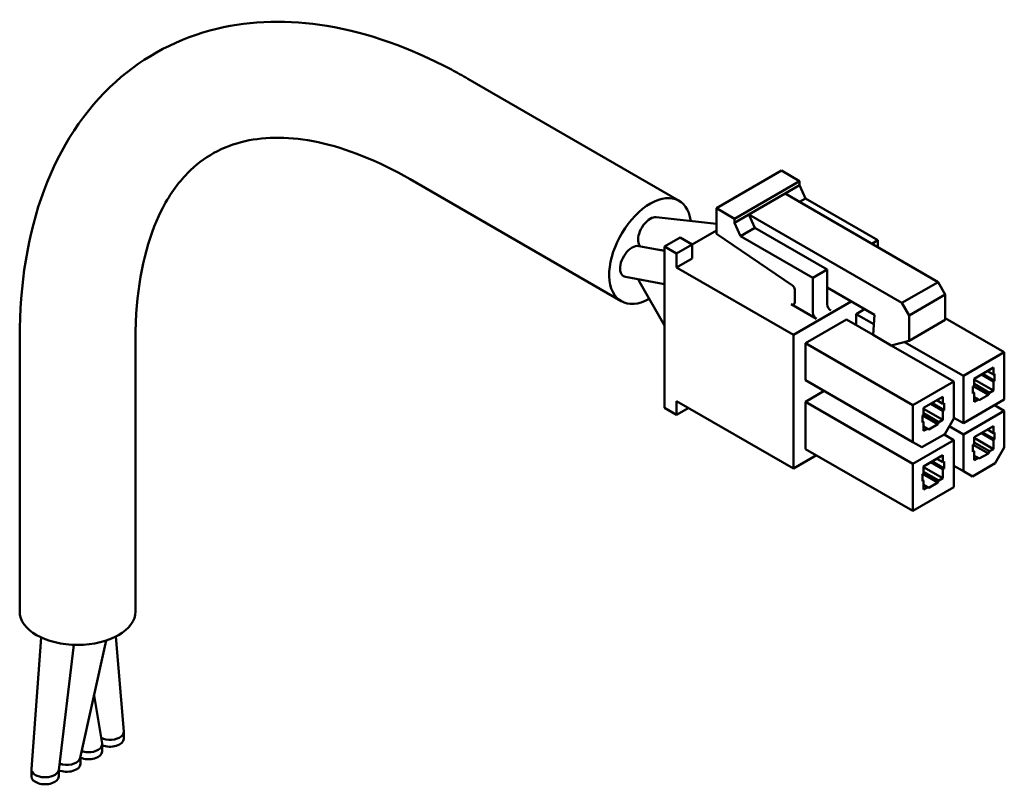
# Model space of a CAD drawing. Header units: millimetres. Extents: x -8094 to -7843, y 376 to 688.
# Tile 1 of 4: x -8088 to -8030, y 376 to 421. Entities that reach past the tile are written whole.
import ezdxf

# ---------------------------------------------------------------- set-up
doc = ezdxf.new("R2010")
doc.units = ezdxf.units.MM
doc.layers.add('可見 (ISO)', color=7, linetype='Continuous', lineweight=50)

msp = doc.modelspace()

# ---------------------------------------------------------------- linework, layer by layer
at = {"layer": '可見 (ISO)'}
for p, q in [((-8061.687, 417.66), (-8049.292, 410.503)), ((-8047.103, 410.07), (-8043.285, 412.274)), ((-8043.285, 412.274), (-8042.224, 411.662)), ((-8065.087, 411.771), (-8052.692, 404.614)), ((-8046.042, 409.457), (-8042.224, 411.662)), ((-8042.224, 411.662), (-8042.224, 411.417)), ((-8043.072, 410.927), (-8042.224, 411.417)), ((-8042.224, 411.417), (-8041.87, 410.641)), ((-8045.194, 409.702), (-8043.072, 410.927)), ((-8043.072, 410.927), (-8034.092, 405.742)), ((-8042.224, 410.437), (-8041.87, 410.641)), ((-8041.87, 410.641), (-8037.628, 408.192)), ((-8047.103, 410.07), (-8046.042, 409.457)), ((-8047.103, 408.561), (-8047.103, 410.07)), ((-8047.103, 409.163), (-8050.631, 409.549)), ((-8046.042, 409.212), (-8045.194, 409.702)), ((-8046.042, 409.457), (-8046.042, 409.212)), ((-8046.042, 409.212), (-8045.689, 408.437)), ((-8045.194, 409.702), (-8036.213, 404.517)), ((-8045.194, 409.702), (-8044.84, 408.927)), ((-8048.517, 407.947), (-8047.103, 408.763)), ((-8045.689, 408.437), (-8044.84, 408.927)), ((-8044.84, 408.927), (-8040.598, 406.477)), ((-8049.224, 408.355), (-8050.143, 407.824)), ((-8049.224, 408.355), (-8048.517, 407.947)), ((-8042.636, 405.53), (-8047.103, 408.561)), ((-8045.689, 408.437), (-8041.446, 405.987)), ((-8037.981, 407.988), (-8037.628, 408.192)), ((-8037.628, 408.192), (-8037.628, 407.783)), ((-8050.143, 407.574), (-8051.663, 407.853)), ((-8050.143, 407.596), (-8050.446, 407.629)), ((-8050.143, 398.353), (-8050.143, 407.824)), ((-8050.143, 407.824), (-8049.436, 407.416)), ((-8048.517, 407.947), (-8049.436, 407.416)), ((-8048.517, 407.13), (-8048.517, 407.947)), ((-8049.436, 407.416), (-8049.436, 406.6)), ((-8049.436, 406.6), (-8048.517, 407.13)), ((-8049.436, 406.6), (-8042.577, 402.64)), ((-8041.446, 405.987), (-8040.598, 406.477)), ((-8040.598, 406.477), (-8040.598, 405.416)), ((-8050.143, 405.618), (-8052.442, 406.04)), ((-8050.143, 403.197), (-8051.624, 405.748)), ((-8041.446, 405.987), (-8041.446, 403.946)), ((-8036.213, 404.517), (-8034.092, 405.742)), ((-8034.092, 405.742), (-8033.668, 405.007)), ((-8042.507, 404.558), (-8042.507, 405.293)), ((-8040.598, 404.436), (-8040.598, 405.416)), ((-8037.818, 403.811), (-8040.598, 405.416)), ((-8042.577, 402.64), (-8039.183, 404.599)), ((-8035.789, 403.783), (-8033.668, 405.007)), ((-8033.668, 405.007), (-8033.668, 403.514)), ((-8041.234, 403.579), (-8042.719, 404.436)), ((-8038.405, 404.15), (-8038.9, 403.864)), ((-8036.213, 404.517), (-8035.789, 403.783)), ((-8039.466, 403.538), (-8041.87, 402.15)), ((-8039.466, 403.538), (-8037.91, 402.64)), ((-8038.9, 403.864), (-8038.9, 403.211)), ((-8038.9, 403.864), (-8037.861, 403.264)), ((-8037.91, 402.64), (-8037.818, 403.811)), ((-8035.789, 403.783), (-8035.789, 402.289)), ((-8035.789, 402.289), (-8033.668, 403.514)), ((-8033.668, 403.619), (-8030.203, 401.619)), ((-8088.001, 386.418), (-8088.001, 402.468)), ((-8081.201, 386.418), (-8081.201, 402.468)), ((-8042.577, 402.64), (-8042.577, 394.801)), ((-8036.849, 402.027), (-8037.91, 402.64)), ((-8035.789, 402.289), (-8036.849, 402.027)), ((-8041.87, 402.15), (-8041.87, 399.986)), ((-8041.87, 402.15), (-8035.577, 398.516)), ((-8036.849, 402.027), (-8033.173, 399.904)), ((-8036.057, 402.223), (-8032.607, 400.231)), ((-8030.203, 401.619), (-8032.607, 400.231)), ((-8030.203, 398.843), (-8030.203, 401.619)), ((-8031.971, 400.068), (-8030.839, 400.721)), ((-8030.839, 400.313), (-8030.839, 400.721)), ((-8041.87, 399.986), (-8035.577, 396.353)), ((-8032.607, 400.231), (-8032.607, 397.455)), ((-8031.971, 400.068), (-8031.971, 399.659)), ((-8030.839, 399.374), (-8031.971, 400.027)), ((-8031.547, 400.313), (-8030.839, 399.904)), ((-8030.769, 399.945), (-8031.476, 400.353)), ((-8031.193, 400.517), (-8030.839, 400.313)), ((-8030.769, 400.353), (-8030.839, 400.313)), ((-8030.769, 399.945), (-8030.769, 400.353)), ((-8033.173, 399.904), (-8035.577, 398.516)), ((-8033.173, 397.741), (-8033.173, 399.904)), ((-8031.971, 399.659), (-8032.042, 399.619)), ((-8032.042, 399.619), (-8032.042, 399.21)), ((-8031.14, 399.118), (-8032.024, 399.629)), ((-8031.069, 399.241), (-8031.971, 399.761)), ((-8030.839, 399.904), (-8030.769, 399.945)), ((-8030.839, 399.374), (-8030.839, 399.904)), ((-8040.774, 399.353), (-8041.87, 398.72)), ((-8034.941, 398.353), (-8033.809, 399.006)), ((-8033.809, 398.598), (-8033.809, 399.006)), ((-8032.607, 397.455), (-8030.203, 398.843)), ((-8032.042, 399.292), (-8031.971, 399.251)), ((-8032.042, 399.21), (-8031.971, 399.251)), ((-8031.971, 399.251), (-8031.971, 398.72)), ((-8031.741, 398.853), (-8031.971, 398.986)), ((-8031.971, 398.72), (-8031.741, 398.853)), ((-8031.741, 398.853), (-8031.67, 398.812)), ((-8031.67, 398.812), (-8031.14, 399.118)), ((-8031.14, 399.118), (-8031.069, 399.241)), ((-8031.069, 399.241), (-8030.839, 399.374)), ((-8049.436, 397.945), (-8050.143, 398.353)), ((-8049.436, 398.761), (-8049.436, 397.945)), ((-8042.577, 394.801), (-8049.436, 398.761)), ((-8049.436, 397.945), (-8048.729, 398.353)), ((-8041.87, 398.72), (-8041.87, 395.944)), ((-8041.87, 398.72), (-8035.577, 395.087)), ((-8035.577, 398.516), (-8035.577, 396.353)), ((-8034.941, 398.353), (-8034.941, 397.945)), ((-8033.809, 397.659), (-8034.941, 398.312)), ((-8034.516, 398.598), (-8033.809, 398.19)), ((-8033.739, 398.23), (-8034.446, 398.639)), ((-8034.163, 398.802), (-8033.809, 398.598)), ((-8033.739, 398.639), (-8033.809, 398.598)), ((-8033.809, 398.19), (-8033.739, 398.23)), ((-8033.739, 398.23), (-8033.739, 398.639)), ((-8030.769, 398.516), (-8030.203, 398.19)), ((-8034.941, 397.945), (-8035.011, 397.904)), ((-8035.011, 397.904), (-8035.011, 397.496)), ((-8034.11, 397.404), (-8034.994, 397.914)), ((-8034.039, 397.526), (-8034.941, 398.047)), ((-8034.039, 397.526), (-8033.809, 397.659)), ((-8033.809, 397.659), (-8033.809, 398.19)), ((-8033.703, 396.822), (-8033.173, 397.741)), ((-8033.173, 397.781), (-8032.607, 397.455)), ((-8030.203, 398.19), (-8032.607, 396.802)), ((-8030.203, 396.026), (-8030.203, 398.19)), ((-8035.011, 397.577), (-8034.941, 397.536)), ((-8035.011, 397.496), (-8034.941, 397.536)), ((-8034.941, 397.536), (-8034.941, 397.006)), ((-8034.711, 397.138), (-8034.941, 397.271)), ((-8034.941, 397.006), (-8034.711, 397.138)), ((-8034.711, 397.138), (-8034.64, 397.098)), ((-8034.64, 397.098), (-8034.11, 397.404)), ((-8034.11, 397.404), (-8034.039, 397.526)), ((-8033.438, 397.281), (-8032.607, 396.802)), ((-8031.971, 396.638), (-8030.839, 397.291)), ((-8031.193, 397.087), (-8030.839, 396.883)), ((-8030.839, 396.883), (-8030.839, 397.291)), ((-8035.047, 396.046), (-8033.703, 396.822)), ((-8033.739, 396.802), (-8033.173, 396.475)), ((-8032.607, 396.802), (-8032.607, 394.638)), ((-8031.971, 396.638), (-8031.971, 396.23)), ((-8030.839, 395.944), (-8031.971, 396.597)), ((-8031.547, 396.883), (-8030.839, 396.475)), ((-8030.769, 396.516), (-8031.476, 396.924)), ((-8030.769, 396.924), (-8030.839, 396.883)), ((-8030.839, 396.475), (-8030.769, 396.516)), ((-8030.769, 396.516), (-8030.769, 396.924)), ((-8041.87, 395.944), (-8035.577, 392.311)), ((-8033.173, 396.475), (-8035.577, 395.087)), ((-8035.577, 396.353), (-8035.047, 396.046)), ((-8033.173, 393.699), (-8033.173, 396.475)), ((-8031.971, 396.23), (-8032.042, 396.189)), ((-8032.042, 396.189), (-8032.042, 395.781)), ((-8031.14, 395.689), (-8032.024, 396.199)), ((-8031.069, 395.812), (-8031.971, 396.332)), ((-8031.069, 395.812), (-8030.839, 395.944)), ((-8030.839, 395.944), (-8030.839, 396.475)), ((-8030.733, 395.107), (-8030.203, 396.026)), ((-8042.577, 394.801), (-8041.234, 395.577)), ((-8034.941, 394.924), (-8033.809, 395.577)), ((-8034.163, 395.373), (-8033.809, 395.169)), ((-8033.809, 395.169), (-8033.809, 395.577)), ((-8032.042, 395.863), (-8031.971, 395.822)), ((-8032.042, 395.781), (-8031.971, 395.822)), ((-8031.971, 395.822), (-8031.971, 395.291)), ((-8031.741, 395.424), (-8031.971, 395.556)), ((-8031.971, 395.291), (-8031.741, 395.424)), ((-8031.741, 395.424), (-8031.67, 395.383)), ((-8031.67, 395.383), (-8031.14, 395.689)), ((-8031.14, 395.689), (-8031.069, 395.812)), ((-8035.577, 395.087), (-8035.577, 392.311)), ((-8034.941, 394.924), (-8034.941, 394.515)), ((-8033.809, 394.23), (-8034.941, 394.883)), ((-8034.516, 395.169), (-8033.809, 394.76)), ((-8033.739, 394.801), (-8034.446, 395.209)), ((-8033.739, 395.209), (-8033.809, 395.169)), ((-8033.809, 394.76), (-8033.739, 394.801)), ((-8033.809, 394.23), (-8033.809, 394.76)), ((-8033.739, 394.801), (-8033.739, 395.209)), ((-8033.173, 394.964), (-8032.607, 394.638)), ((-8032.077, 394.332), (-8030.733, 395.107)), ((-8034.941, 394.515), (-8035.011, 394.475)), ((-8035.011, 394.475), (-8035.011, 394.066)), ((-8034.11, 393.974), (-8034.994, 394.485)), ((-8034.039, 394.097), (-8034.941, 394.617)), ((-8034.039, 394.097), (-8033.809, 394.23)), ((-8032.607, 394.638), (-8032.077, 394.332)), ((-8035.577, 392.311), (-8033.173, 393.699)), ((-8035.011, 394.148), (-8034.941, 394.107)), ((-8035.011, 394.066), (-8034.941, 394.107)), ((-8034.941, 394.107), (-8034.941, 393.576)), ((-8034.711, 393.709), (-8034.941, 393.842)), ((-8034.941, 393.576), (-8034.711, 393.709)), ((-8034.711, 393.709), (-8034.64, 393.668)), ((-8034.64, 393.668), (-8034.11, 393.974)), ((-8034.11, 393.974), (-8034.039, 394.097)), ((-8082.362, 384.941), (-8081.892, 379.378)), ((-8087.309, 377.171), (-8086.731, 384.888)), ((-8084.822, 384.46), (-8085.712, 377.119)), ((-8082.916, 384.713), (-8084.444, 377.827)), ((-8083.632, 381.486), (-8083.168, 378.664)), ((-8081.892, 379.356), (-8081.892, 378.947)), ((-8083.164, 378.621), (-8083.164, 378.213)), ((-8084.437, 377.856), (-8084.437, 377.478)), ((-8087.31, 377.151), (-8087.31, 376.743)), ((-8085.71, 377.135), (-8085.71, 376.743))]:
    msp.add_line(p, q, dxfattribs=at)
for centre, major_axis, start_param, end_param in [((-8050.992, 407.559), (-1.7, -2.944), 2.499279, 7.046029), ((-8042.648, 405.375), (-0.1, 0.173), 3.926991, 5.410521), ((-8042.719, 404.681), (0.15, -0.26), 5.497787, 7.068583), ((-8040.385, 404.313), (-0.15, 0.26), 0.785398, 2.356194), ((-8041.234, 403.823), (0.15, -0.26), 3.926991, 5.497787), ((-8084.601, 386.418), (3.4, 0), 3.141593, 6.283185), ((-8082.692, 379.356), (0.8, 0), 5.665235, 6.331914), ((-8083.964, 378.621), (0.8, 0), 4.649725, 6.377833), ((-8082.692, 379.356), (0.8, 0), 3.982508, 5.665235), ((-8082.692, 378.947), (0.8, 0), 4.080103, 6.283185), ((-8083.964, 378.213), (0.8, 0), 4.080103, 6.283185), ((-8083.964, 378.621), (0.8, 0), 4.19958, 4.649725), ((-8085.237, 377.478), (0.8, 0), 4.080103, 6.283185), ((-8085.237, 377.886), (0.8, 0), 4.146371, 4.399069), ((-8085.237, 377.886), (0.8, 0), 4.399069, 6.155769), ((-8086.51, 377.151), (-0.8, 0), 6.239963, 7.068583), ((-8086.51, 377.151), (0.8, 0), 5.330339, 6.213321), ((-8086.51, 376.743), (-0.8, 0), 0, 3.141593), ((-8086.51, 377.151), (0.8, 0), 3.926991, 5.330339)]:
    msp.add_ellipse(centre, major_axis=major_axis, ratio=0.57735, start_param=start_param, end_param=end_param, dxfattribs=at)
for points, knots in [([(-8088.001, 402.468), (-8088.001, 405.592), (-8087.53, 408.551), (-8085.641, 413.625), (-8084.21, 415.835), (-8080.688, 418.997), (-8078.63, 420.071), (-8074.387, 421.086), (-8072.185, 421.127), (-8067.563, 420.366), (-8065.083, 419.483), (-8062.337, 418.027), (-8062.012, 417.847), (-8061.687, 417.66)], [0, 0, 0, 0, 1.108362, 1.108362, 2.184423, 2.184423, 3.160815, 3.160815, 4.065707, 4.065707, 5.052847, 5.052847, 5.185693, 5.185693, 5.185693, 5.185693]), ([(-8065.087, 411.771), (-8066.97, 412.858), (-8068.828, 413.589), (-8072.1, 414.285), (-8073.55, 414.279), (-8076.098, 413.701), (-8077.196, 413.088), (-8078.722, 411.536), (-8079.246, 410.804), (-8080.474, 408.366), (-8081.012, 406.286), (-8081.186, 403.431), (-8081.201, 402.955), (-8081.201, 402.468)], [0, 0, 0, 0, 0.836567, 0.836567, 1.656615, 1.656615, 2.56163, 2.56163, 3.112633, 3.112633, 4.080317, 4.080317, 4.267644, 4.267644, 4.267644, 4.267644]), ([(-8051.57, 407.836), (-8051.704, 407.983), (-8051.736, 408.269), (-8051.539, 408.932), (-8051.27, 409.295), (-8050.866, 409.529), (-8050.74, 409.56), (-8050.631, 409.549)], [0.4026423, 0.4026423, 0.4026423, 0.4026423, 0.5625, 0.5625, 0.75, 0.75, 0.8353971, 0.8353971, 0.8353971, 0.8353971]), ([(-8052.441, 406.042), (-8052.481, 406.048), (-8052.519, 406.061), (-8052.749, 406.194), (-8052.812, 406.524), (-8052.6, 407.239), (-8052.33, 407.603), (-8051.915, 407.842), (-8051.779, 407.873), (-8051.664, 407.852)], [0.3427459, 0.3427459, 0.3427459, 0.3427459, 0.375, 0.375, 0.5625, 0.5625, 0.75, 0.75, 0.8427459, 0.8427459, 0.8427459, 0.8427459])]:
    msp.add_open_spline(points, degree=3, knots=knots, dxfattribs=at)
msp.add_open_spline([(-8051.622, 405.749), (-8051.647, 405.794), (-8051.666, 405.846), (-8051.678, 405.903)], degree=3, dxfattribs=at)

doc.saveas('drawing.dxf')
